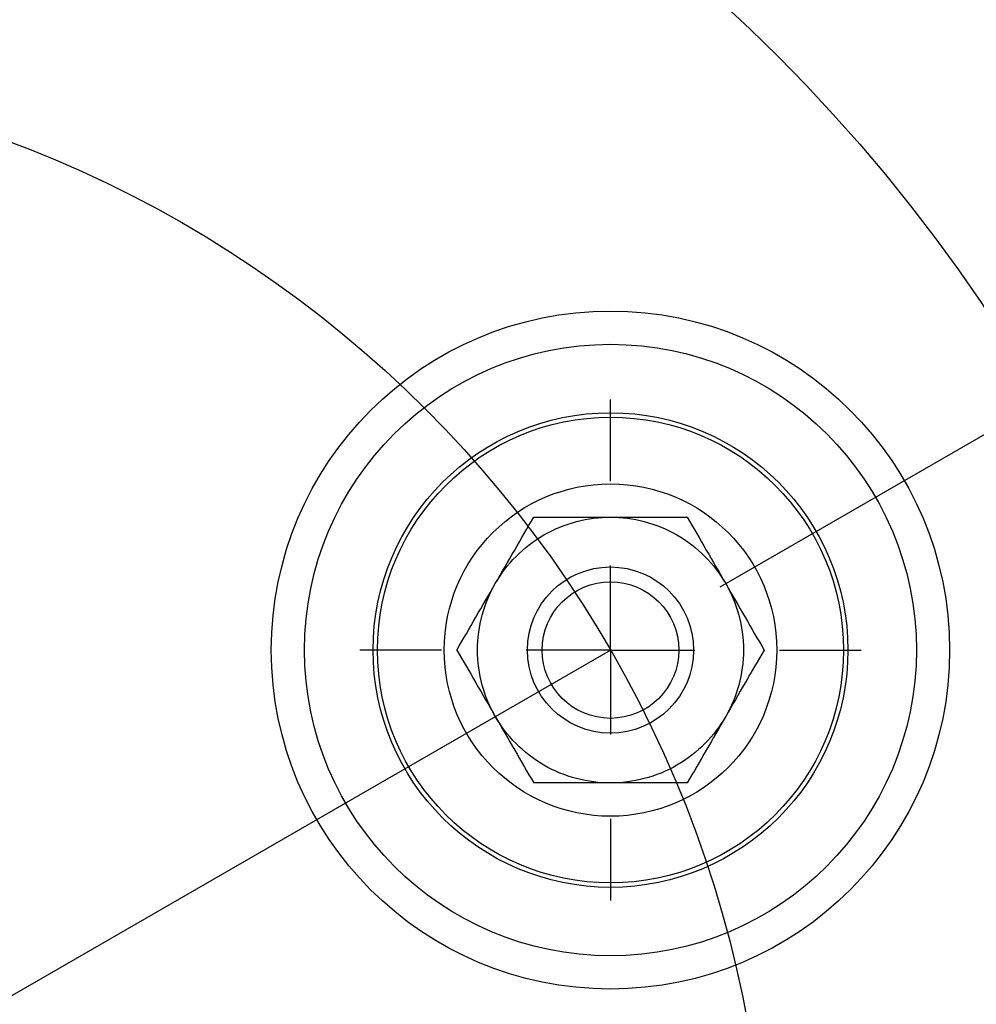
# Model space of a CAD drawing. Header units: millimetres. Extents: x 19 to 819, y 19 to 629.
# Tile 10 of 15: x 175 to 204, y 192 to 221. Entities that reach past the tile are written whole.
import ezdxf

# ---------------------------------------------------------------- set-up
doc = ezdxf.new("R2010")
doc.units = ezdxf.units.MM
doc.header["$LTSCALE"] = 3
doc.linetypes.add('SLD-Center', pattern=[19.05, 15.24, -1.27, 1.27, -1.27])
doc.linetypes.add('SLD-Solid', pattern=[0])
doc.layers.add('CENTER', color=40, linetype='SLD-Center')
doc.layers.add('DIMENSIONS', color=140, linetype='SLD-Solid', lineweight=25)
doc.styles.add('SLDTEXTSTYLE0', font='TXT', dxfattribs={"width": 0.7})
doc.dimstyles.new('SLDDIMSTYLE3', dxfattribs={"dimtxt": 6.474023, "dimasz": 9.906, "dimexe": 0, "dimexo": 0.0625, "dimgap": 1.618506, "dimtad": 0, "dimtih": 1, "dimtoh": 1, "dimrnd": 1e-09, "dimzin": 4, "dimdsep": 46, "dimtxsty": 'SLDTEXTSTYLE0', "dimsah": 1, "dimcen": 0, "dimadec": 0, "dimazin": 1, "dimtfac": 1, "dimtofl": 0, "dimtmove": 0, "dimatfit": 3, "dimfxl": 0, "dimfrac": 2, "dimtolj": 1, "dimtzin": 12, "dimarcsym": 0})
doc.dimstyles.new('SLDDIMSTYLE4', dxfattribs={"dimtxt": 6.474023, "dimasz": 9.906, "dimexe": 0, "dimexo": 0.0625, "dimgap": 1.618506, "dimtad": 0, "dimtih": 1, "dimtoh": 1, "dimdec": 4, "dimlfac": 3, "dimzin": 12, "dimdsep": 46, "dimtxsty": 'SLDTEXTSTYLE0', "dimsah": 1, "dimcen": 0.09, "dimadec": 0, "dimazin": 3, "dimtfac": 1, "dimtdec": 0, "dimtofl": 0, "dimtmove": 0, "dimatfit": 3, "dimfxl": 0, "dimfrac": 2, "dimtolj": 1, "dimtzin": 12, "dimarcsym": 0})

# ---------------------------------------------------------------- blocks, each defined once
blk = doc.blocks.new('_D_5')
at = {"layer": 'DIMENSIONS'}
for p, q in [((139.5, 158.743), (110.719, 126.805)), ((65.162, 136.206), (62.988, 136.206)), ((62.988, 136.206), (62.988, 125.917)), ((84.4, 136.206), (86.574, 136.206)), ((86.574, 136.206), (86.574, 125.917)), ((110.719, 126.805), (94.05, 126.805)), ((62.988, 125.917), (65.162, 125.917)), ((86.574, 125.917), (84.4, 125.917))]:
    blk.add_line(p, q, dxfattribs=at)
blk.add_solid([(139.5, 158.743), (131.736, 152.404), (134.001, 150.364)], dxfattribs=at)
at = {"layer": 'DIMENSIONS', "char_height": 6.35, "attachment_point": 1, "style": 'SLDTEXTSTYLE0'}
for s, insert in [('%%c', (60.274, 145.841)), ('70.0', (70.049, 145.841)), ('2.76', (65.162, 134.103)), ('B.C.', (65.838, 122.364))]:
    blk.add_mtext(s, dxfattribs=dict(at, insert=insert))
blk = doc.blocks.new('_D_6')
at = {"layer": 'DIMENSIONS'}
for p, q in [((196.541, 204.148), (245.228, 232.258)), ((162.93, 145.933), (162.93, 89.714))]:
    blk.add_line(p, q, dxfattribs=at)
for start, end in [(331.06594, 30), (270, 322.83305)]:
    blk.add_arc((162.93, 184.743), 85.505, start, end, dxfattribs=at)
for points in [[(236.979, 227.496), (240.068, 217.961), (242.791, 219.33)], [(162.93, 99.239), (172.908, 98.288), (172.732, 101.331)]]:
    blk.add_solid(points, dxfattribs=at)
at = {"layer": 'DIMENSIONS', "insert": (224.306, 141.272), "char_height": 6.35, "attachment_point": 1, "style": 'SLDTEXTSTYLE0'}
blk.add_mtext('120°', dxfattribs=at)
blk = doc.blocks.new('SW_CENTERMARKSYMBOL_2')
at = {"layer": 'CENTER', "color": 0}
for p, q in [((0, 5.08), (0, 7.54)), ((0, 0), (0, 2.54)), ((-5.08, 0), (-7.54, 0)), ((0, 0), (-2.54, 0)), ((0, 0), (0, -2.54)), ((0, 0), (2.54, 0)), ((5.08, 0), (7.54, 0)), ((0, -5.08), (0, -7.54))]:
    blk.add_line(p, q, dxfattribs=at)

msp = doc.modelspace()

# ---------------------------------------------------------------- linework, layer by layer
for centre, radius in [((162.930241, 184.74335), 50), ((193.24113, 202.24335), 10.2), ((193.24113, 202.24335), 9.2), ((193.24113, 202.24335), 7.139683), ((193.24113, 202.24335), 7.006984), ((193.24113, 202.24335), 5), ((193.24113, 202.24335), 2.5), ((193.24113, 202.24335), 2.055)]:
    msp.add_circle(centre, radius)
for points, knots in [([(189.777028, 204.24335), (189.943695, 204.532025), (190.152789, 204.80954), (190.646859, 205.30814), (190.931729, 205.528819), (191.550531, 205.886085), (191.884079, 206.022449), (192.562915, 206.201027), (192.907797, 206.24335), (193.24113, 206.24335)], [0, 0, 0, 0, 0.25, 0.25, 0.5, 0.5, 0.75, 0.75, 1, 1, 1, 1]), ([(189.777028, 204.24335), (189.973156, 204.583053), (190.167334, 204.91938), (190.552428, 205.586383), (190.743544, 205.917404), (190.931729, 206.24335)], [0, 0, 0, 0, 0.5, 0.5, 1, 1, 1, 1]), ([(190.931729, 206.24335), (191.307557, 206.24335), (191.688467, 206.24335), (192.460635, 206.24335), (192.849771, 206.24335), (193.24113, 206.24335)], [0, 0, 0, 0, 0.5, 0.5, 1, 1, 1, 1]), ([(193.24113, 206.24335), (193.574463, 206.24335), (193.919344, 206.201027), (194.598181, 206.022449), (194.931729, 205.886085), (195.550531, 205.528819), (195.8354, 205.30814), (196.329471, 204.80954), (196.538565, 204.532025), (196.705231, 204.24335)], [0, 0, 0, 0, 0.25, 0.25, 0.5, 0.5, 0.75, 0.75, 1, 1, 1, 1]), ([(193.24113, 206.24335), (193.633385, 206.24335), (194.021741, 206.24335), (194.79193, 206.24335), (195.174161, 206.24335), (195.550531, 206.24335)], [0, 0, 0, 0, 0.5, 0.5, 1, 1, 1, 1]), ([(195.550531, 206.24335), (195.738445, 205.917874), (195.9289, 205.587996), (196.314984, 204.919279), (196.509552, 204.582277), (196.705231, 204.24335)], [0, 0, 0, 0, 0.5, 0.5, 1, 1, 1, 1]), ([(188.622328, 202.24335), (188.810242, 202.568827), (189.000697, 202.898705), (189.386781, 203.567422), (189.581349, 203.904424), (189.777028, 204.24335)], [0, 0, 0, 0, 0.5, 0.5, 1, 1, 1, 1]), ([(189.777028, 200.24335), (189.610362, 200.532025), (189.474574, 200.851863), (189.289809, 201.529041), (189.24113, 201.886085), (189.24113, 202.600616), (189.289809, 202.957659), (189.474574, 203.634837), (189.610362, 203.954675), (189.777028, 204.24335)], [0, 0, 0, 0, 0.25, 0.25, 0.5, 0.5, 0.75, 0.75, 1, 1, 1, 1]), ([(196.705231, 204.24335), (196.901358, 203.90365), (197.095536, 203.567323), (197.480632, 202.900316), (197.671748, 202.569295), (197.859932, 202.24335)], [0, 0, 0, 0, 0.5, 0.5, 1, 1, 1, 1]), ([(196.705231, 204.24335), (196.871758, 203.954918), (197.007495, 203.635313), (197.192291, 202.958466), (197.241049, 202.601518), (197.24121, 201.886987), (197.192611, 201.529848), (197.007876, 200.852339), (196.872038, 200.532269), (196.705231, 200.24335)], [0, 0, 0, 0, 0.25, 0.25, 0.5, 0.5, 0.75, 0.75, 1, 1, 1, 1]), ([(188.622328, 202.24335), (188.810242, 201.917874), (189.000697, 201.587996), (189.386781, 200.919279), (189.581349, 200.582277), (189.777028, 200.24335)], [0, 0, 0, 0, 0.5, 0.5, 1, 1, 1, 1]), ([(197.859932, 202.24335), (197.672018, 201.917873), (197.481563, 201.587996), (197.095477, 200.919275), (196.900911, 200.582278), (196.705231, 200.24335)], [0, 0, 0, 0, 0.5, 0.5, 1, 1, 1, 1]), ([(193.24113, 198.24335), (192.907797, 198.24335), (192.562915, 198.285674), (191.884079, 198.464251), (191.550531, 198.600616), (190.931729, 198.957881), (190.646859, 199.17856), (190.152789, 199.677161), (189.943695, 199.954675), (189.777028, 200.24335)], [0, 0, 0, 0, 0.25, 0.25, 0.5, 0.5, 0.75, 0.75, 1, 1, 1, 1]), ([(189.777028, 200.24335), (189.973156, 199.903648), (190.167334, 199.567321), (190.552428, 198.900318), (190.743544, 198.569296), (190.931729, 198.24335)], [0, 0, 0, 0, 0.5, 0.5, 1, 1, 1, 1]), ([(196.705231, 200.24335), (196.538565, 199.954675), (196.329471, 199.677161), (195.8354, 199.17856), (195.550531, 198.957881), (194.931729, 198.600616), (194.598181, 198.464251), (193.919344, 198.285674), (193.574463, 198.24335), (193.24113, 198.24335)], [0, 0, 0, 0, 0.25, 0.25, 0.5, 0.5, 0.75, 0.75, 1, 1, 1, 1]), ([(196.705231, 200.24335), (196.509104, 199.903648), (196.314926, 199.567321), (195.929831, 198.900318), (195.738716, 198.569296), (195.550531, 198.24335)], [0, 0, 0, 0, 0.5, 0.5, 1, 1, 1, 1]), ([(193.24113, 198.24335), (192.848875, 198.24335), (192.460518, 198.24335), (191.690329, 198.24335), (191.308099, 198.24335), (190.931729, 198.24335)], [0, 0, 0, 0, 0.5, 0.5, 1, 1, 1, 1]), ([(195.550531, 198.24335), (195.174703, 198.24335), (194.793793, 198.24335), (194.021625, 198.24335), (193.632489, 198.24335), (193.24113, 198.24335)], [0, 0, 0, 0, 0.5, 0.5, 1, 1, 1, 1])]:
    msp.add_open_spline(points, degree=3, knots=knots)
at = {"layer": 'CENTER', "linetype": 'SLD-Center'}
msp.add_line((162.930241, 184.74335), (193.24113, 202.24335), dxfattribs=at)
msp.add_circle((162.930241, 184.74335), 35, dxfattribs=at)

# ---------------------------------------------------------------- block references
at = {"layer": 'CENTER'}
msp.add_blockref('SW_CENTERMARKSYMBOL_2', (193.24113, 202.24335), dxfattribs=at)

# ---------------------------------------------------------------- dimensions: what is measured, and where the dimension line sits
at = {"layer": 'DIMENSIONS'}
dim = msp.add_angular_dim_2l(base=(200.970666, 108.166876), line1=((162.930241, 149.74335), (162.930241, 184.74335)), line2=((193.24113, 202.24335), (162.930241, 184.74335)), dimstyle='SLDDIMSTYLE4', dxfattribs=at)
dim.commit()
dim.dimension.update_dxf_attribs({"geometry": '_D_6', "text_midpoint": (234.677458, 138.231339), "dimtype": 162})
dim = msp.add_diameter_dim_2p(p1=(186.360634, 210.74367), p2=(139.499847, 158.74303), text='<>\\PB.C.', dimstyle='SLDDIMSTYLE3', dxfattribs=at)
dim.commit()
dim.dimension.update_dxf_attribs({"geometry": '_D_5', "text_midpoint": (74.780777, 130.150403), "dimtype": 163})

doc.saveas('drawing.dxf')
